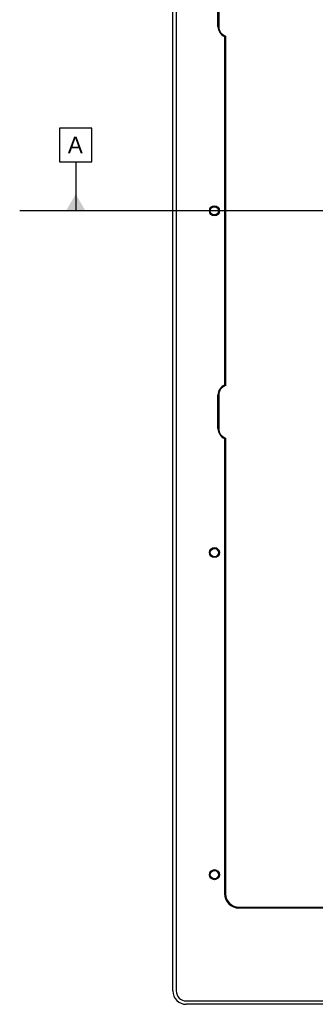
# Model space of a CAD drawing. Extents: x 0 to 826, y -21 to 621.
# Tile 4 of 20: x 151 to 195, y 229 to 375. Entities that reach past the tile are written whole.
import ezdxf
from ezdxf.enums import TextEntityAlignment as Align
from ezdxf.lldxf.tags import DXFTag

# ---------------------------------------------------------------- set-up
doc = ezdxf.new("R2010")
doc.units = 0
doc.layers.add('DEFAULT', color=7, linetype='CONTINUOUS')
doc.layers.add('MKA-275630B', color=7, linetype='CONTINUOUS')
doc.styles.add('SEACAD_ARIAL_TTF', font='txt')
tags = doc.linetypes.add('CENTER2', pattern=[28.575, 19.05, -3.175, 3.175, -3.175]).pattern_tags.tags
tags[10:11] = [DXFTag(74, 4), DXFTag(75, 0), DXFTag(340, '0'), DXFTag(46, 0.0), DXFTag(50, 0.0), DXFTag(44, 0.0), DXFTag(45, 0.0)]
tags[8:9] = [DXFTag(74, 4), DXFTag(75, 0), DXFTag(340, '0'), DXFTag(46, 0.0), DXFTag(50, 0.0), DXFTag(44, 0.0), DXFTag(45, 0.0)]
tags[6:7] = [DXFTag(74, 4), DXFTag(75, 0), DXFTag(340, '0'), DXFTag(46, 0.0), DXFTag(50, 0.0), DXFTag(44, 0.0), DXFTag(45, 0.0)]
tags[4:5] = [DXFTag(74, 4), DXFTag(75, 0), DXFTag(340, '0'), DXFTag(46, 0.0), DXFTag(50, 0.0), DXFTag(44, 0.0), DXFTag(45, 0.0)]

# ---------------------------------------------------------------- blocks, each defined once
blk = doc.blocks.new('SEANNOT_GROUP1')
at = {"layer": 'DEFAULT', "color": 7, "linetype": 'CENTER2'}
blk.add_line((606.29, 346.94), (151.11, 346.94), dxfattribs=at)
blk = doc.blocks.new('SEANNOT_GROUP125')
at = {"layer": 'DEFAULT', "linetype": 'CONTINUOUS'}
blk.add_hatch(color=7, dxfattribs=at).paths.add_polyline_path([(158.01, 346.94), (160.9, 346.94), (159.45, 349.44)])
at = {"layer": 'DEFAULT', "color": 7, "linetype": 'CONTINUOUS'}
for points in [[(157.03, 359.27), (157.03, 354.27), (161.87, 354.27), (161.87, 359.27), (157.03, 359.27)], [(159.45, 354.27), (159.45, 346.94)]]:
    blk.add_lwpolyline(points, dxfattribs=at)
at = {"layer": 'DEFAULT', "color": 7, "linetype": 'CONTINUOUS', "style": 'SEACAD_ARIAL_TTF'}
blk.add_text('A', height=2.5, dxfattribs=at).set_placement((158.28, 358.02), align=Align.TOP_LEFT)
blk = doc.blocks.new('SE')
at = {"layer": 'MKA-275630B', "color": 7, "linetype": 'CONTINUOUS'}
for p, q in [((173.93, 230.54), (173.93, 463.34)), ((174.43, 463.34), (174.43, 230.54)), ((180.65, 374.44), (180.65, 379.44)), ((180.77, 379.44), (180.77, 374.44)), ((181.77, 373.02), (181.65, 372.94)), ((181.65, 320.94), (181.65, 372.94)), ((181.77, 373.02), (181.77, 320.85)), ((181.77, 320.85), (181.65, 320.94)), ((180.65, 314.44), (180.65, 319.44)), ((180.77, 319.44), (180.77, 314.44)), ((181.65, 312.94), (181.77, 313.02)), ((181.77, 313.02), (181.77, 245.03)), ((181.65, 245.03), (181.65, 312.94)), ((183.77, 243.03), (222.73, 243.03)), ((222.73, 242.9), (183.77, 242.9)), ((175.93, 229.04), (573.53, 229.04)), ((573.53, 228.54), (175.93, 228.54))]:
    blk.add_line(p, q, dxfattribs=at)
for centre, radius in [((180.12, 346.94), 0.75), ((180.12, 346.94), 0.615), ((180.12, 295.94), 0.75), ((180.12, 295.94), 0.615), ((180.12, 247.88), 0.75), ((180.12, 247.88), 0.615)]:
    blk.add_circle(centre, radius, dxfattribs=at)
for centre, radius, start, end in [((182.27, 374.44), 1.62, 180, 247.3801), ((182.27, 374.44), 1.5, 180, 250.5288), ((182.27, 319.44), 1.63, 112.6199, 180), ((182.27, 319.44), 1.5, 109.4712, 180), ((182.27, 314.44), 1.62, 180, 247.3801), ((182.27, 314.44), 1.5, 180, 250.5288), ((183.77, 245.03), 2.13, 180, 270), ((183.77, 245.03), 2, 180, 270), ((175.93, 230.54), 2, 180, 270), ((175.93, 230.54), 1.5, 180, 270)]:
    blk.add_arc(centre, radius, start, end, dxfattribs=at)

msp = doc.modelspace()

# ---------------------------------------------------------------- block references
at = {"layer": 'DEFAULT'}
for name in ['SE', 'SEANNOT_GROUP125', 'SEANNOT_GROUP1']:
    msp.add_blockref(name, (0, 0), dxfattribs=at)

doc.saveas('drawing.dxf')
